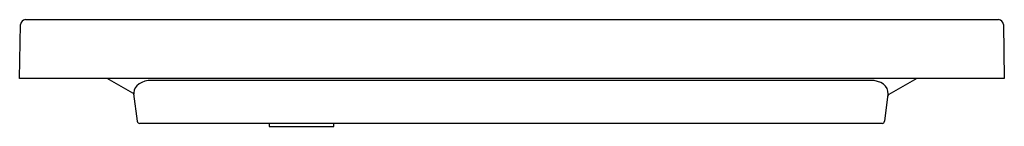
# Model space of a CAD drawing. Header units: millimetres. Extents: x 4707.44 to 4708.44, y 2929.88 to 2929.99.
import ezdxf

# ---------------------------------------------------------------- set-up
doc = ezdxf.new("R2010")
doc.units = ezdxf.units.MM
doc.layers.add('SANINDUSA', color=3, linetype='Continuous')

msp = doc.modelspace()

# ---------------------------------------------------------------- linework, layer by layer
at = {"layer": 'SANINDUSA'}
for p, q in [((4707.4465, 2929.9872), (4708.4367, 2929.9872)), ((4707.4405, 2929.9272), (4707.4415, 2929.9823)), ((4708.4417, 2929.9823), (4708.4426, 2929.9272)), ((4707.4455, 2929.9272), (4707.4405, 2929.9272)), ((4708.4376, 2929.9272), (4707.4455, 2929.9272)), ((4707.5557, 2929.912), (4707.5295, 2929.9272)), ((4708.3061, 2929.9251), (4707.575, 2929.9251)), ((4708.3537, 2929.9272), (4708.3252, 2929.9107)), ((4708.4426, 2929.9272), (4708.4376, 2929.9272)), ((4707.5568, 2929.9125), (4707.5568, 2929.9114)), ((4707.5603, 2929.8834), (4707.5568, 2929.9114)), ((4708.3242, 2929.9112), (4708.3208, 2929.8834)), ((4707.5801, 2929.8812), (4707.5627, 2929.8812)), ((4708.301, 2929.8812), (4707.5801, 2929.8812)), ((4707.6943, 2929.8812), (4707.6943, 2929.8782)), ((4707.6943, 2929.8782), (4707.7273, 2929.8782)), ((4707.7273, 2929.8782), (4707.7603, 2929.8782)), ((4707.7603, 2929.8782), (4707.7603, 2929.8812)), ((4708.3183, 2929.8812), (4708.301, 2929.8812))]:
    msp.add_line(p, q, dxfattribs=at)
for centre, radius, start, end in [((4707.4465, 2929.9822), 0.005, 90, 179), ((4708.4367, 2929.9822), 0.005, 1, 90), ((4707.5545, 2929.9099), 0.0025, 7, 60), ((4708.3264, 2929.9086), 0.0025, 120, 173), ((4707.5627, 2929.8837), 0.0025, 187, 270), ((4708.3183, 2929.8837), 0.0025, 270, 353)]:
    msp.add_arc(centre, radius, start, end, dxfattribs=at)
for centre, major_axis, start_param, end_param in [((4707.5771, 2929.9107), (0.0202, -0.0034), 1.790203, 3.256066), ((4708.304, 2929.9107), (0.0202, 0.0034), 6.080174, 7.634575)]:
    msp.add_ellipse(centre, major_axis=major_axis, ratio=0.693816, start_param=start_param, end_param=end_param, dxfattribs=at)

doc.saveas('drawing.dxf')
